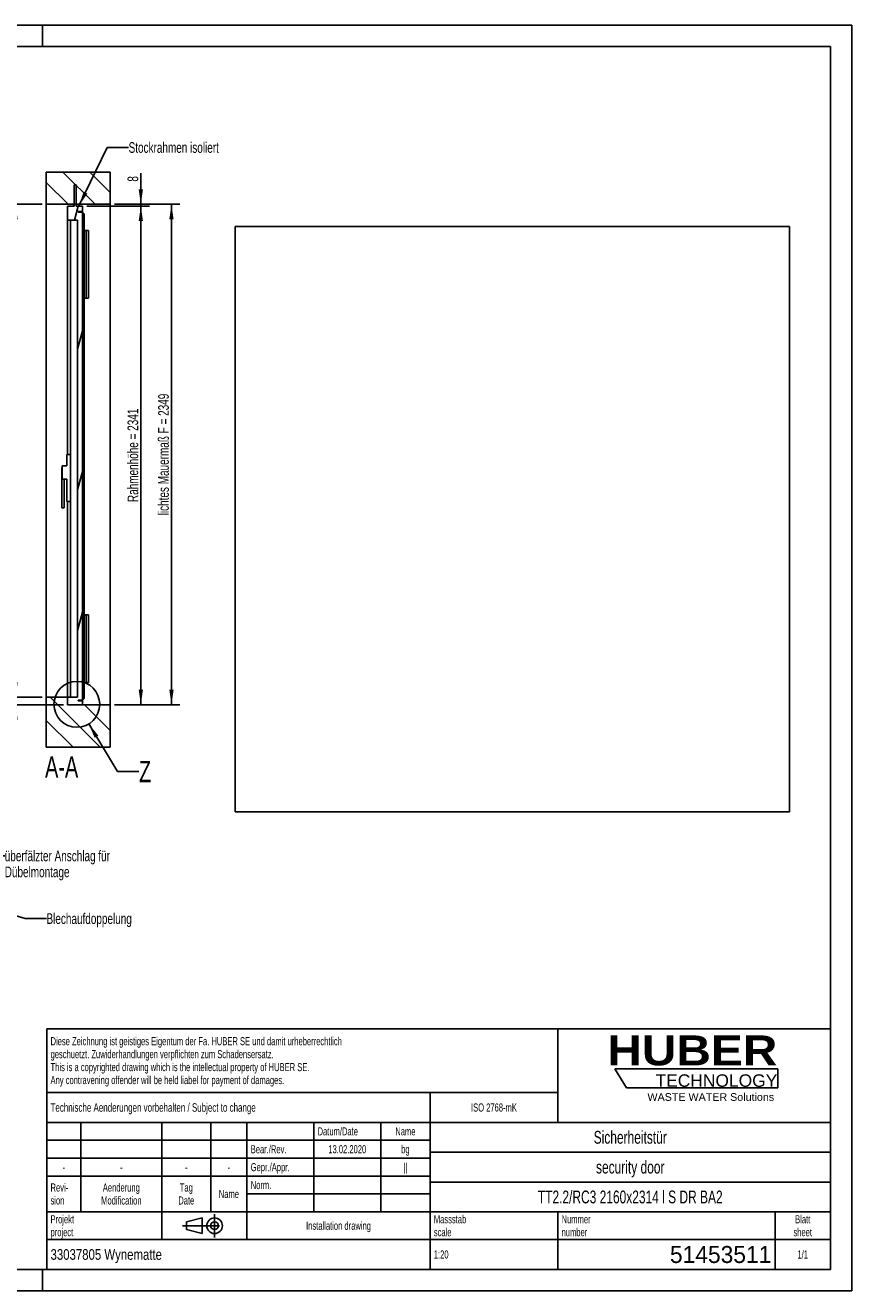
# Model space of a CAD drawing. Header units: millimetres. Extents: x 0 to 8400, y 0 to 5940.
# Tile 3 of 3: x 4519 to 8400, y 0 to 5940. Entities that reach past the tile are written whole.
import ezdxf

# ---------------------------------------------------------------- set-up
doc = ezdxf.new("R2010")
doc.units = ezdxf.units.MM
doc.header["$LTSCALE"] = 462
doc.linetypes.add('CENTER', pattern=[0.6, 0.375, -0.075, 0.075, -0.075])
doc.layers.get('0').update_dxf_attribs({"linetype": 'CONTINUOUS'})
for name, color, linetype in [('51453511_001_links_2_BL6', 7, 'CONTINUOUS'), ('51453511_002_links_2_BL5', 7, 'CONTINUOUS'), ('51453511_links_2_BL12', 7, 'CONTINUOUS'), ('51453511_Z_BL13', 7, 'CONTINUOUS'), ('_2D-BEM', 7, 'CONTINUOUS'), ('_ZEICHNUNGSELEM', 7, 'CONTINUOUS'), ('HUBER_Logo_BL2', 7, 'CONTINUOUS')]:
    doc.layers.add(name, color=color, linetype=linetype)
doc.styles.get("Standard").update_dxf_attribs({"font": 'txt', "width": 0.7})
doc.styles.add('TEXTSTYLE_2', font='ariblk.ttf')
doc.styles.add('TEXTSTYLE_3', font='arial.ttf')
doc.styles.add('TEXTSTYLE_4', font='txt', dxfattribs={"width": 0.8})
doc.styles.add('TEXTSTYLE_5', font='txt')
doc.dimstyles.new('DIMSTYLE_2', dxfattribs={"dimtxt": 50, "dimasz": 70, "dimexe": 2, "dimexo": 1, "dimtad": 1, "dimdec": 1, "dimtxsty": 'Standard', "dimblk": '_FILLED', "dimblk1": '_FILLED', "dimblk2": '_FILLED', "dimcen": 0.09, "dimadec": 1, "dimazin": 2, "dimtp": 2, "dimtm": 2, "dimtfac": 1, "dimtdec": 1, "dimtofl": 0, "dimtmove": 0, "dimatfit": 3, "dimldrblk": '_FILLED', "dimfxl": 1, "dimtolj": 1, "dimarcsym": 0})
doc.dimstyles.new('DIMSTYLE_3', dxfattribs={"dimtxt": 50, "dimasz": 70, "dimexe": 2, "dimexo": 1, "dimtad": 1, "dimdec": 1, "dimlfac": 0.25, "dimtxsty": 'Standard', "dimblk": '_FILLED', "dimblk1": '_FILLED', "dimblk2": '_FILLED', "dimcen": 0.09, "dimadec": 1, "dimazin": 2, "dimtp": 0.3, "dimtm": 0.3, "dimtfac": 1, "dimtdec": 1, "dimtofl": 0, "dimtmove": 0, "dimatfit": 3, "dimldrblk": '_FILLED', "dimfxl": 1, "dimtolj": 1, "dimarcsym": 0})
doc.dimstyles.new('DIMSTYLE_4', dxfattribs={"dimtxt": 50, "dimasz": 70, "dimexe": 2, "dimexo": 1, "dimtad": 1, "dimdec": 1, "dimtxsty": 'Standard', "dimblk": '_FILLED', "dimblk1": '_FILLED', "dimblk2": '_FILLED', "dimcen": 0.09, "dimadec": 1, "dimazin": 2, "dimtp": 0.3, "dimtm": 0.3, "dimtfac": 1, "dimtdec": 1, "dimtofl": 0, "dimtmove": 0, "dimatfit": 3, "dimldrblk": '_FILLED', "dimfxl": 1, "dimtolj": 1, "dimarcsym": 0})
doc.dimstyles.new('DIMSTYLE_5', dxfattribs={"dimtxt": 50, "dimasz": 70, "dimexe": 2, "dimexo": 1, "dimtad": 1, "dimdec": 1, "dimtxsty": 'Standard', "dimblk": '_FILLED', "dimblk1": '_FILLED', "dimblk2": '_FILLED', "dimcen": 0.09, "dimadec": 1, "dimazin": 2, "dimtp": 0.2, "dimtm": 0.2, "dimtfac": 1, "dimtdec": 1, "dimtofl": 0, "dimtmove": 0, "dimatfit": 3, "dimldrblk": '_FILLED', "dimfxl": 1, "dimtolj": 1, "dimarcsym": 0})
doc.dimstyles.get("Standard").update_dxf_attribs({"dimtxt": 50, "dimasz": 70, "dimexe": 2, "dimexo": 1, "dimtad": 1, "dimdec": 1, "dimtxsty": 'Standard', "dimblk": '_FILLED', "dimblk1": '_FILLED', "dimblk2": '_FILLED', "dimcen": 0.09, "dimadec": 1, "dimazin": 2, "dimtol": 1, "dimtp": 0.1, "dimtm": 0.1, "dimtfac": 1, "dimtdec": 1, "dimtofl": 0, "dimtmove": 0, "dimatfit": 3, "dimldrblk": '_FILLED', "dimfxl": 1, "dimtolj": 1, "dimarcsym": 0})
picture_1 = doc.add_image_def('image1.png', size_in_pixel=(15368, 16228))

# ---------------------------------------------------------------- blocks, each defined once
blk = doc.blocks.new('HUBER_LOGO_BL2', base_point=(7675, 1007.5))
at = {"layer": 'HUBER_Logo_BL2', "color": 5, "linetype": 'Continuous'}
for p, q in [((8052.9, 1042), (7287.9, 1042)), ((7287.9, 1042), (7341.9, 952)), ((8052.9, 1042), (8052.9, 952)), ((7341.9, 952), (8052.9, 952))]:
    blk.add_line(p, q, dxfattribs=at)
at = {"layer": 'HUBER_Logo_BL2', "color": 2, "linetype": 'Continuous', "attachment_point": 3, "line_spacing_factor": 0.78}
for s, insert, char_height, width, style in [('HUBER\\P\\fArial;\\H58.5;TECHNOLOGY ', (8050.7, 1198.2), 140.4, 775.343, 'TEXTSTYLE_2'), ('WASTE WATER Solutions', (8036, 927.2), 36, 594.067, 'TEXTSTYLE_3')]:
    blk.add_mtext(s, dxfattribs=dict(at, insert=insert, char_height=char_height, width=width, style=style))
blk = doc.blocks.new('PROJEKTIONSMETHODE_1_BL14', base_point=(5360, 305))
at = {"color": 2, "linetype": 'CENTER'}
for p, q in [((5407.7, 360), (5407.7, 250)), ((5257.3, 305), (5462.7, 305))]:
    blk.add_line(p, q, dxfattribs=at)
at = {"color": 2, "linetype": 'Continuous'}
for p, q in [((5275.7, 323.3), (5349, 341.7)), ((5275.7, 286.7), (5275.7, 323.3)), ((5349, 268.3), (5349, 341.7)), ((5275.7, 286.7), (5349, 268.3))]:
    blk.add_line(p, q, dxfattribs=at)
for radius in [36.7, 18.3]:
    blk.add_circle((5407.7, 305), radius, dxfattribs=at)
blk = doc.blocks.new('*T28')
at = {"color": 3, "linetype": 'Continuous'}
for p, q in [((0, 0), (3680, 0)), ((0, 0), (0, -1130)), ((2400, 0), (2400, -440)), ((3680, 0), (3680, -1130)), ((0, -300), (2400, -300)), ((1800, -300), (1800, -1130)), ((0, -440), (3680, -440)), ((160, -440), (160, -860)), ((540, -440), (540, -990)), ((770, -440), (770, -860)), ((940, -440), (940, -990)), ((1254, -440), (1254, -860)), ((1568, -440), (1568, -860)), ((0, -524), (1800, -524)), ((1800, -580), (3680, -580)), ((0, -608), (1800, -608)), ((0, -692), (1800, -692)), ((1800, -720), (3680, -720)), ((940, -776), (1800, -776)), ((0, -860), (3680, -860)), ((2400, -860), (2400, -1130)), ((3420, -860), (3420, -1130)), ((0, -990), (3680, -990)), ((0, -1130), (3680, -1130))]:
    blk.add_line(p, q, dxfattribs=at)
at = {"layer": '_ZEICHNUNGSELEM', "color": 2, "linetype": 'Continuous', "line_spacing_factor": 0.96}
for s, insert, char_height, width, attachment_point in [('Diese Zeichnung ist geistiges Eigentum der Fa. HUBER SE und damit urheberrechtlich \\Pgeschuetzt. Zuwiderhandlungen verpflichten zum Schadensersatz.\\PThis is a copyrighted drawing which is the intellectual property of HUBER SE.\\PAny contravening offender will be held liabel for payment of damages.', (17.5, -39.8), 38, 4429.714, 1), ('Technische Aenderungen vorbehalten / Subject to change', (17.5, -350), 40, 3049.524, 1), ('ISO 2768-mK', (2100, -351), 38, 665.905, 2), ('Datum/Date', (1271.5, -463), 38, 584.476, 1), ('Name', (1684, -463), 38, 253.333, 2), ('Sicherheitstür', (2740, -480), 60, 1124, 2), ('Bear./Rev.', (957.5, -547), 38, 544.667, 1), ('13.02.2020', (1411, -547), 38, 557.333, 2), ('bg', (1684, -547), 38, 123.048, 2), ('-', (80, -631), 38, 68.762, 2), ('-', (350, -631), 38, 68.762, 2), ('-', (655, -631), 38, 68.762, 2), ('-', (855, -631), 38, 68.762, 2), ('Gepr./Appr.', (957.5, -631), 38, 598.952, 1), ('||', (1684, -631), 38, 101.333, 2), ('security door', (2740, -620), 60, 1068.571, 2), ('Revi-\\Psion', (17.5, -726.6), 38, 276.857, 1), ('Aenderung\\PModification', (350, -726.6), 38, 591.714, 2), ('Tag\\PDate', (655, -726.6), 38, 220.762, 2), ('Name', (855, -757), 38, 253.333, 2), ('Norm. ', (957.5, -715), 38, 351.048, 1), ('TT2.2/RC3 2160x2314 l S DR BA2', (2740, -760), 60, 2757.143, 2), ('Projekt\\Pproject', (17.5, -875.6), 38, 367.333, 1), ('Massstab\\Pscale', (1817.5, -875.6), 38, 448.762, 1), ('Nummer\\Pnumber', (2417.5, -875.6), 38, 372.762, 1), ('Blatt\\Psheet', (3550, -875.6), 38, 260.571, 2), ('Installation drawing', (1370, -906), 38, 1033.238, 2), ('1:20', (1817.5, -1041), 38, 204.476, 1), ('1/1', (3550, -1041), 38, 159.238, 2)]:
    blk.add_mtext(s, dxfattribs=dict(at, insert=insert, char_height=char_height, width=width, attachment_point=attachment_point))
for s, insert, char_height, width, attachment_point, style in [('33037805 Wynematte', (17.5, -1035), 50, 1268.333, 1, 'TEXTSTYLE_4'), ('51453511', (3402.5, -1020), 80, 946.667, 3, 'TEXTSTYLE_5')]:
    blk.add_mtext(s, dxfattribs=dict(at, insert=insert, char_height=char_height, width=width, attachment_point=attachment_point, style=style))
blk = doc.blocks.new('51453511_002_LINKS_2_BL5', base_point=(4753.4, 3971.2))
at = {"layer": '51453511_002_links_2_BL5', "linetype": 'Continuous'}
h = blk.add_hatch(dxfattribs=at)
h.set_pattern_fill('ANSI31', color=2, angle=210, style=0, pattern_type=2)
h.set_pattern_definition([(255, (4617.7, 2550.75), (165.178, -44.259), [])])
edge = h.paths.add_edge_path()
edge.add_line((4757.7, 5091.7), (4787.7, 5091.7))
edge.add_line((4787.7, 5091.7), (4787.7, 5065.7))
edge.add_line((4787.7, 5065.7), (4767.7, 5065.7))
edge.add_line((4767.7, 5065.7), (4767.7, 5062.7))
edge.add_line((4787.7, 5062.7), (4767.7, 5062.7))
edge.add_line((4787.7, 5062.7), (4787.7, 2771.7))
edge.add_line((4787.7, 2771.7), (4767.7, 2771.7))
edge.add_line((4767.7, 2771.7), (4767.7, 2768.7))
edge.add_line((4787.7, 2768.7), (4767.7, 2768.7))
edge.add_line((4787.7, 2768.7), (4787.7, 2750.7))
edge.add_line((4787.7, 2750.7), (4717.7, 2750.7))
edge.add_line((4717.7, 2785.7), (4717.7, 2750.7))
edge.add_line((4764.7, 2785.7), (4717.7, 2785.7))
edge.add_line((4764.7, 5025.7), (4764.7, 2785.7))
edge.add_line((4764.7, 5025.7), (4717.7, 5025.7))
edge.add_line((4717.7, 5091.7), (4717.7, 5025.7))
edge.add_line((4717.7, 5091.7), (4747.7, 5091.7))
edge.add_line((4747.7, 5091.7), (4747.7, 5191.7))
edge.add_line((4747.7, 5191.7), (4757.7, 5191.7))
edge.add_line((4757.7, 5091.7), (4757.7, 5191.7))
edge = h.paths.add_edge_path()
edge.add_line((4788.2, 5062.7), (4788.2, 2771.7))
edge.add_line((4795.7, 5055.2), (4788.2, 5062.7))
edge.add_line((4795.7, 2779.2), (4795.7, 5055.2))
edge.add_line((4788.2, 2771.7), (4795.7, 2779.2))
at = {"layer": '51453511_002_links_2_BL5', "color": 7, "linetype": 'Continuous'}
for p, q in [((4747.7, 5099.7), (4747.7, 5191.7)), ((4747.7, 5191.7), (4757.7, 5191.7)), ((4757.7, 5099.7), (4757.7, 5191.7)), ((4717.7, 5091.7), (4747.7, 5091.7)), ((4717.7, 5091.7), (4717.7, 5025.7)), ((4747.7, 5091.7), (4747.7, 5099.7)), ((4757.7, 5091.7), (4757.7, 5099.7)), ((4757.7, 5091.7), (4787.7, 5091.7)), ((4767.7, 5065.7), (4767.7, 5062.7)), ((4787.7, 5065.7), (4767.7, 5065.7)), ((4787.7, 5062.7), (4767.7, 5062.7)), ((4787.7, 5091.7), (4787.7, 5065.7)), ((4787.7, 5062.7), (4787.7, 5065.7)), ((4787.7, 5062.7), (4787.7, 2771.7)), ((4795.7, 5055.2), (4788.2, 5062.7)), ((4788.2, 5062.7), (4788.2, 2771.7)), ((4795.7, 2779.2), (4795.7, 5055.2)), ((4717.7, 3925.7), (4717.7, 5025.7)), ((4764.7, 5025.7), (4717.7, 5025.7)), ((4731.7, 5025.7), (4731.7, 2785.7)), ((4764.7, 5025.7), (4764.7, 2785.7)), ((4787.7, 4976.2), (4788.2, 4976.2)), ((4795.7, 4976.2), (4804.2, 4976.2)), ((4804.2, 4976.2), (4816.2, 4976.2)), ((4816.2, 4659.2), (4816.2, 4976.2)), ((4787.7, 4659.2), (4788.2, 4659.2)), ((4795.7, 4659.2), (4804.2, 4659.2)), ((4804.2, 4659.2), (4816.2, 4659.2)), ((4731.7, 3925.7), (4714.2, 3925.7)), ((4714.2, 3925.7), (4714.2, 3872.2)), ((4690.7, 3862.2), (4691.7, 3862.2)), ((4690.7, 3674.7), (4690.7, 3862.2)), ((4714.2, 3872.2), (4691.7, 3872.2)), ((4691.7, 3872.2), (4691.7, 3809.2)), ((4691.7, 3809.2), (4714.2, 3809.2)), ((4701.7, 3809.2), (4701.7, 3674.7)), ((4714.2, 3809.2), (4714.2, 3704.7)), ((4714.2, 3704.7), (4731.7, 3704.7)), ((4717.7, 2785.7), (4717.7, 3704.7)), ((4701.7, 3674.7), (4690.7, 3674.7)), ((4788.2, 3172.2), (4787.7, 3172.2)), ((4804.2, 3172.2), (4795.7, 3172.2)), ((4816.2, 3172.2), (4804.2, 3172.2)), ((4816.2, 3172.2), (4816.2, 2855.2)), ((4788.2, 2855.2), (4787.7, 2855.2)), ((4804.2, 2855.2), (4795.7, 2855.2)), ((4816.2, 2855.2), (4804.2, 2855.2)), ((4717.7, 2785.7), (4717.7, 2750.7)), ((4764.7, 2785.7), (4717.7, 2785.7)), ((4787.7, 2750.7), (4717.7, 2750.7)), ((4767.7, 2771.7), (4767.7, 2768.7)), ((4787.7, 2771.7), (4767.7, 2771.7)), ((4787.7, 2768.7), (4767.7, 2768.7)), ((4787.7, 2768.7), (4787.7, 2771.7)), ((4787.7, 2768.7), (4787.7, 2750.7)), ((4788.2, 2771.7), (4795.7, 2779.2))]:
    blk.add_line(p, q, dxfattribs=at)
at = {"layer": '51453511_002_links_2_BL5', "color": 9, "linetype": 'Continuous'}
for p, q in [((4804.2, 4976.2), (4804.2, 4659.2)), ((4804.2, 2855.2), (4804.2, 3172.2))]:
    blk.add_line(p, q, dxfattribs=at)
blk = doc.blocks.new('51453511_001_LINKS_2_BL6', base_point=(4767.7, 3900.7))
at = {"layer": '51453511_001_links_2_BL6', "linetype": 'Continuous'}
h = blk.add_hatch(dxfattribs=at)
h.set_pattern_fill('ANSI31', color=2, angle=90, style=0, pattern_type=2)
h.set_pattern_definition([(135, (4617.69, 2550.75), (-63.1345, -63.1345), [])])
edge = h.paths.add_edge_path()
edge.add_line((4617.7, 2550.7), (4617.7, 2785.7))
edge.add_line((4617.7, 2785.7), (4717.7, 2785.7))
edge.add_line((4717.7, 2785.7), (4717.7, 2750.7))
edge.add_line((4717.7, 2750.7), (4917.7, 2750.7))
edge.add_line((4917.7, 2550.7), (4917.7, 2750.7))
edge.add_line((4617.7, 2550.7), (4917.7, 2550.7))
edge = h.paths.add_edge_path()
edge.add_line((4617.7, 5099.7), (4617.7, 5250.7))
edge.add_line((4617.7, 5250.7), (4917.7, 5250.7))
edge.add_line((4917.7, 5099.7), (4917.7, 5250.7))
edge.add_line((4617.7, 5099.7), (4917.7, 5099.7))
at = {"layer": '51453511_001_links_2_BL6', "color": 7, "linetype": 'Continuous'}
for p, q in [((4617.7, 5099.7), (4617.7, 5250.7)), ((4617.7, 5250.7), (4917.7, 5250.7)), ((4917.7, 5099.7), (4917.7, 5250.7)), ((4617.7, 5099.7), (4747.7, 5099.7)), ((4617.7, 2785.7), (4617.7, 5099.7)), ((4747.7, 5099.7), (4757.7, 5099.7)), ((4757.7, 5099.7), (4917.7, 5099.7)), ((4917.7, 2750.7), (4917.7, 5099.7)), ((4617.7, 2550.7), (4617.7, 2785.7)), ((4617.7, 2785.7), (4717.7, 2785.7)), ((4717.7, 2785.7), (4717.7, 2750.7)), ((4717.7, 2750.7), (4787.7, 2750.7)), ((4787.7, 2750.7), (4917.7, 2750.7)), ((4917.7, 2550.7), (4917.7, 2750.7)), ((4617.7, 2550.7), (4917.7, 2550.7))]:
    blk.add_line(p, q, dxfattribs=at)
blk = doc.blocks.new('_FILLED')
at = {"color": 0, "linetype": 'ByBlock'}
blk.add_solid([(0, 0), (-1, 0.143), (-1, -0.143)], dxfattribs=at)
blk = doc.blocks.new('*D7')
at = {"layer": '_2D-BEM', "color": 2, "linetype": 'Continuous'}
for p, q in [((4597.7, 5099.7), (4433.2, 5099.7)), ((4473.2, 5099.7), (4473.2, 3942.7)), ((4473.2, 2785.7), (4473.2, 3942.7)), ((4597.7, 2785.7), (4433.2, 2785.7))]:
    blk.add_line(p, q, dxfattribs=at)
at = {"layer": '_2D-BEM', "color": 2, "linetype": 'Continuous', "xscale": 70, "yscale": 70, "zscale": 70}
for p, rotation in [((4473.2, 5099.7), 90), ((4473.2, 2785.7), 270)]:
    blk.add_blockref('_FILLED', p, dxfattribs=dict(at, rotation=rotation))
at = {"layer": '_2D-BEM', "color": 2, "linetype": 'Continuous', "insert": (4410.7, 3942.7), "char_height": 50, "width": 1056.071, "attachment_point": 2, "rotation": 90, "line_spacing_factor": 0.9}
blk.add_mtext('lichte Höhe H = 2314', dxfattribs=at)
blk = doc.blocks.new('*D8')
at = {"layer": '_2D-BEM', "color": 2, "linetype": 'Continuous'}
for p, q in [((4807.7, 5091.7), (5101.5, 5091.7)), ((5061.5, 5091.7), (5061.5, 3921.2)), ((5061.5, 2750.7), (5061.5, 3921.2)), ((4937.7, 2750.7), (5101.5, 2750.7))]:
    blk.add_line(p, q, dxfattribs=at)
at = {"layer": '_2D-BEM', "color": 2, "linetype": 'Continuous', "xscale": 70, "yscale": 70, "zscale": 70}
for p, rotation in [((5061.5, 5091.7), 90), ((5061.5, 2750.7), 270)]:
    blk.add_blockref('_FILLED', p, dxfattribs=dict(at, rotation=rotation))
at = {"layer": '_2D-BEM', "color": 2, "linetype": 'Continuous', "insert": (4999, 3921.2), "char_height": 50, "width": 941.786, "attachment_point": 2, "rotation": 90, "line_spacing_factor": 0.9}
blk.add_mtext('Rahmenhöhe = 2341', dxfattribs=at)
blk = doc.blocks.new('*D10')
at = {"layer": '_2D-BEM', "color": 2, "linetype": 'Continuous'}
for p, q in [((4473.2, 2785.7), (4473.2, 2935.7)), ((4473.2, 2935.7), (4473.2, 2768.2)), ((4597.7, 2785.7), (4433.2, 2785.7)), ((4697.7, 2750.7), (4433.2, 2750.7)), ((4473.2, 2591.7), (4473.2, 2768.2)), ((4473.2, 2750.7), (4473.2, 2591.7))]:
    blk.add_line(p, q, dxfattribs=at)
at = {"layer": '_2D-BEM', "color": 2, "linetype": 'Continuous', "xscale": 70, "yscale": 70, "zscale": 70}
for p, rotation in [((4473.2, 2785.7), 270), ((4473.2, 2750.7), 90)]:
    blk.add_blockref('_FILLED', p, dxfattribs=dict(at, rotation=rotation))
at = {"layer": '_2D-BEM', "color": 2, "linetype": 'Continuous', "insert": (4410.7, 2663.2), "char_height": 50, "width": 107.143, "attachment_point": 3, "rotation": 90, "line_spacing_factor": 0.9}
blk.add_mtext('35', dxfattribs=at)
blk = doc.blocks.new('*D11')
at = {"layer": '_2D-BEM', "color": 2, "linetype": 'Continuous'}
for p, q in [((5061.5, 5099.7), (5061.5, 5245.4)), ((5061.5, 5245.4), (5061.5, 5095.7)), ((4807.7, 5091.7), (5101.5, 5091.7)), ((4937.7, 5099.7), (5101.5, 5099.7)), ((5061.5, 4941.7), (5061.5, 5095.7)), ((5061.5, 5091.7), (5061.5, 4941.7))]:
    blk.add_line(p, q, dxfattribs=at)
at = {"layer": '_2D-BEM', "color": 2, "linetype": 'Continuous', "xscale": 70, "yscale": 70, "zscale": 70}
for p, rotation in [((5061.5, 5099.7), 270), ((5061.5, 5091.7), 90)]:
    blk.add_blockref('_FILLED', p, dxfattribs=dict(at, rotation=rotation))
at = {"layer": '_2D-BEM', "color": 2, "linetype": 'Continuous', "insert": (4999, 5206.1), "char_height": 50, "width": 58.929, "attachment_point": 1, "rotation": 90, "line_spacing_factor": 0.9}
blk.add_mtext('8', dxfattribs=at)
blk = doc.blocks.new('*D12')
at = {"layer": '_2D-BEM', "color": 2, "linetype": 'Continuous'}
for p, q in [((4937.7, 5099.7), (5245.4, 5099.7)), ((5205.4, 5099.7), (5205.4, 3925.2)), ((5205.4, 2750.7), (5205.4, 3925.2)), ((4937.7, 2750.7), (5245.4, 2750.7))]:
    blk.add_line(p, q, dxfattribs=at)
at = {"layer": '_2D-BEM', "color": 2, "linetype": 'Continuous', "xscale": 70, "yscale": 70, "zscale": 70}
for p, rotation in [((5205.4, 5099.7), 90), ((5205.4, 2750.7), 270)]:
    blk.add_blockref('_FILLED', p, dxfattribs=dict(at, rotation=rotation))
at = {"layer": '_2D-BEM', "color": 2, "linetype": 'Continuous', "insert": (5142.9, 3925.2), "char_height": 50, "width": 1350.714, "attachment_point": 2, "rotation": 90, "line_spacing_factor": 0.9}
blk.add_mtext('lichtes Mauermaß F = 2349', dxfattribs=at)
blk = doc.blocks.new('*D9')
at = {"layer": '_2D-BEM', "color": 2, "linetype": 'Continuous'}
for p, q in [((3478.4, 1842.8), (3478.4, 1992.8)), ((3478.4, 1992.8), (3478.4, 1772.8)), ((3438.4, 1842.8), (3607.3, 1842.8)), ((3478.4, 1552.8), (3478.4, 1772.8)), ((3813.6, 1702.8), (3438.4, 1702.8)), ((3478.4, 1702.8), (3478.4, 1552.8))]:
    blk.add_line(p, q, dxfattribs=at)
at = {"layer": '_2D-BEM', "color": 2, "linetype": 'Continuous', "xscale": 70, "yscale": 70, "zscale": 70}
for p, rotation in [((3478.4, 1842.8), 270), ((3478.4, 1702.8), 90)]:
    blk.add_blockref('_FILLED', p, dxfattribs=dict(at, rotation=rotation))
at = {"layer": '_2D-BEM', "color": 2, "linetype": 'Continuous', "insert": (3415.9, 1772.8), "char_height": 50, "width": 107.143, "attachment_point": 2, "rotation": 90, "line_spacing_factor": 0.9}
blk.add_mtext('35', dxfattribs=at)
blk = doc.blocks.new('51453511_LINKS_2_BL12', base_point=(5050.86, 3889.16))
at = {"layer": '51453511_links_2_BL12', "color": 2, "linetype": 'Continuous', "line_spacing_factor": 0.9}
for s, insert, char_height, width, attachment_point in [('Stockrahmen isoliert', (5004.14, 5391.34), 50, 1030.3571, 1), ('A-A', (4767.69, 2508.75), 100, 364.2857, 3), ('Z', (5052.71, 2486.99), 100, 117.8571, 1)]:
    blk.add_mtext(s, dxfattribs=dict(at, insert=insert, char_height=char_height, width=width, attachment_point=attachment_point))
at = {"layer": '51453511_links_2_BL12', "color": 2, "linetype": 'Continuous'}
for base, p1, p2, dimstyle, picture, middle in [((5061.52, 5099.75), (4806.69, 5091.75), (4936.69, 5099.75), 'DIMSTYLE_5', '*D11', (5061.52, 5218.62)), ((4473.18, 2785.75), (4698.69, 2750.75), (4598.69, 2785.75), 'DIMSTYLE_4', '*D10', (4473.18, 2620.31))]:
    dim = blk.add_linear_dim(base=base, p1=p1, p2=p2, angle=90, dimstyle=dimstyle, dxfattribs=at)
    dim.commit()
    dim.dimension.update_dxf_attribs({"geometry": picture, "text_midpoint": middle, "dimtype": 160})
for base, p1, p2, text, picture, middle in [((4473.18, 5099.75), (4598.69, 2785.75), (4598.69, 5099.75), 'lichte Höhe H = <>', '*D7', (4473.18, 3942.75)), ((5061.52, 5091.75), (4936.69, 2750.75), (4806.69, 5091.75), 'Rahmenhöhe = <>', '*D8', (5061.52, 3921.25)), ((5205.42, 5099.75), (4936.69, 2750.75), (4936.69, 5099.75), 'lichtes Mauermaß F = <>', '*D12', (5205.42, 3925.25))]:
    dim = blk.add_linear_dim(base=base, p1=p1, p2=p2, angle=90, text=text, dimstyle='DIMSTYLE_2', dxfattribs=at)
    dim.commit()
    dim.dimension.update_dxf_attribs({"geometry": picture, "text_midpoint": middle, "dimtype": 160})
for points in [[(4771.04, 5091.75), (4904.14, 5366.34), (5004.14, 5366.34)], [(4816.96, 2660.56), (4952.71, 2436.99), (5052.71, 2436.99)]]:
    blk.add_leader(points, dimstyle='Standard', override={"dimtad": 0}, dxfattribs=at)
blk = doc.blocks.new('51453511_Z_BL13', base_point=(4165.36, 1894.53))
at = {"layer": '51453511_Z_BL13', "color": 2, "linetype": 'Continuous', "line_spacing_factor": 0.9}
for s, insert, char_height, width, attachment_point in [('Z\\P\\H50.0;1:5', (3749.61, 2236.22), 100, 146.4286, 3), ('OK FFB', (3334.3, 2180.33), 50, 357.1429, 3), ('überfälzter Anschlag für\\PDübelmontage', (4422.37, 2066.08), 50, 1218.2143, 1), ('Blechaufdoppelung', (4618.53, 1771.55), 50, 882.1429, 1)]:
    blk.add_mtext(s, dxfattribs=dict(at, insert=insert, char_height=char_height, width=width, attachment_point=attachment_point))
at = {"layer": '51453511_Z_BL13', "color": 2, "linetype": 'Continuous'}
dim = blk.add_linear_dim(base=(3478.4, 1842.84), p1=(3814.59, 1702.84), p2=(3608.28, 1842.84), angle=90, dimstyle='DIMSTYLE_3', dxfattribs=at)
dim.commit()
dim.dimension.update_dxf_attribs({"geometry": '*D9', "text_midpoint": (3478.4, 1765.7), "dimtype": 160})
for points in [[(3712.77, 1842.84), (3434.3, 2155.33), (3334.3, 2155.33)], [(3968.63, 1842.84), (4322.37, 2041.08), (4422.37, 2041.08)], [(4145.59, 1859.12), (4518.53, 1746.55), (4618.53, 1746.55)]]:
    blk.add_leader(points, dimstyle='Standard', override={"dimtad": 0}, dxfattribs=at)

msp = doc.modelspace()

# ---------------------------------------------------------------- linework, layer by layer
at = {"color": 7, "linetype": 'Continuous'}
for p, q in [((0, 5940), (8400, 5940)), ((8400, 0), (8400, 5940)), ((0, 0), (8400, 0))]:
    msp.add_line(p, q, dxfattribs=at)
at = {"color": 3, "linetype": 'Continuous'}
for p, q in [((8400, 5940), (0, 5940)), ((4600, 5940), (4600, 5840)), ((8400, 5940), (8400, 0)), ((4600, 0), (4600, 100)), ((8400, 0), (0, 0))]:
    msp.add_line(p, q, dxfattribs=at)
at = {"color": 5, "linetype": 'Continuous'}
for p, q in [((8300, 5840), (100, 5840)), ((8300, 100), (8300, 5840)), ((100, 100), (8300, 100))]:
    msp.add_line(p, q, dxfattribs=at)
at = {"color": 2, "linetype": 'Continuous'}
msp.add_circle((4761.1, 2752.6), 107.7, dxfattribs=at)

# ---------------------------------------------------------------- block references
msp.add_blockref('*T28', (4620, 1230))
msp.add_blockref('PROJEKTIONSMETHODE_1_BL14', (5360, 305), dxfattribs=at)
at = {"layer": '51453511_001_links_2_BL6'}
msp.add_blockref('51453511_001_LINKS_2_BL6', (4767.7, 3900.7), dxfattribs=at)
at = {"layer": '51453511_002_links_2_BL5'}
msp.add_blockref('51453511_002_LINKS_2_BL5', (4753.4, 3971.2), dxfattribs=at)
at = {"layer": '51453511_links_2_BL12'}
msp.add_blockref('51453511_LINKS_2_BL12', (5050.9, 3889.2), dxfattribs=at)
at = {"layer": '51453511_Z_BL13'}
msp.add_blockref('51453511_Z_BL13', (4165.4, 1894.5), dxfattribs=at)
at = {"layer": 'HUBER_Logo_BL2'}
msp.add_blockref('HUBER_LOGO_BL2', (7675, 1007.5), dxfattribs=at)

# ---------------------------------------------------------------- pictures from other files: only their frames are drawn
at = {"color": 7, "linetype": 'Continuous'}
image = msp.add_image(picture_1, insert=(5505, 2247.8), size_in_units=(2602.3, 2747.9), dxfattribs=at)
image.dxf.flags = 11

doc.saveas('drawing.dxf')
